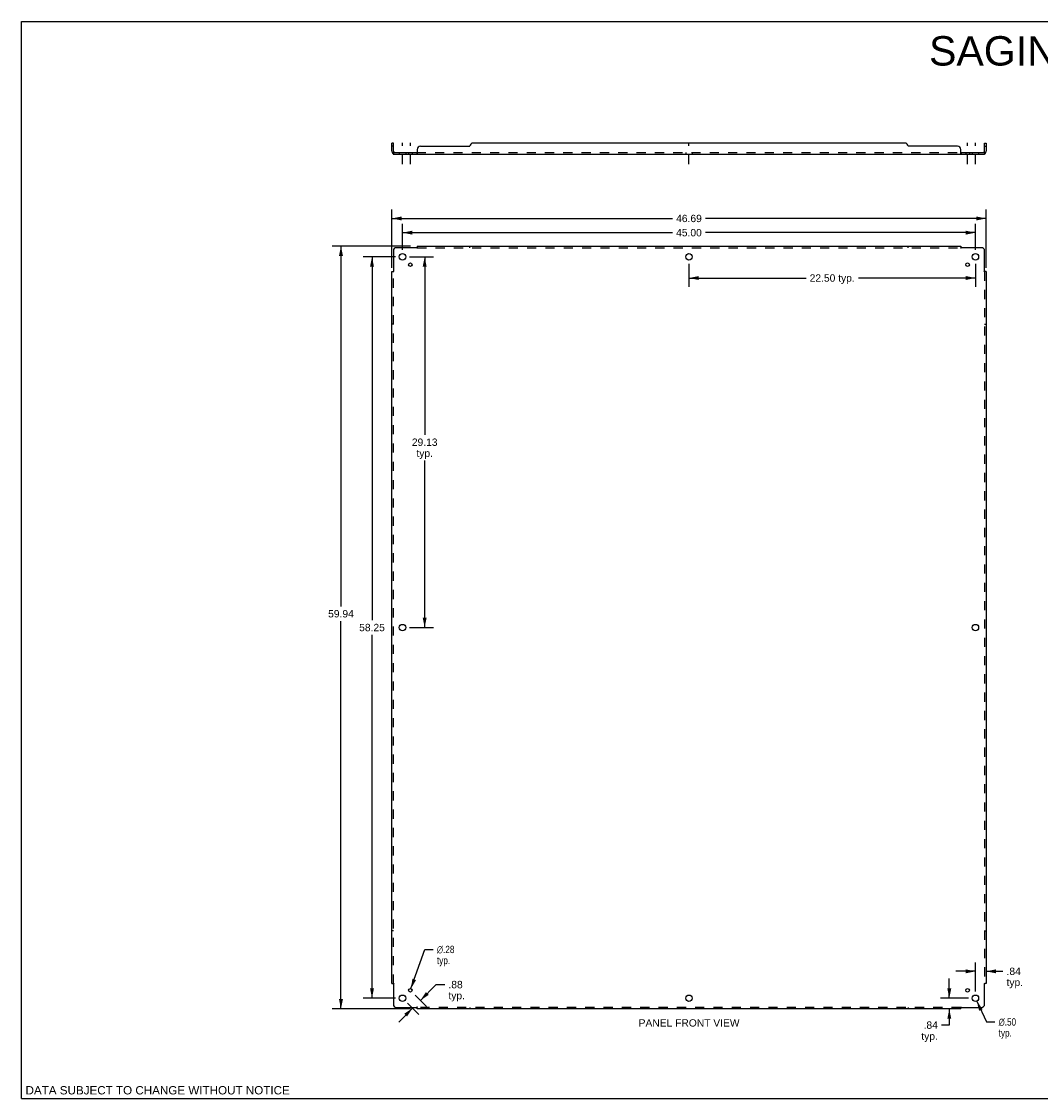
# Model space of a CAD drawing. Header units: inches. Extents: x 0 to 131, y 0 to 85.
# Tile 1 of 2: x 0 to 80, y 0 to 85. Entities that reach past the tile are written whole.
import ezdxf

# ---------------------------------------------------------------- set-up
doc = ezdxf.new("R2010")
doc.units = ezdxf.units.IN
doc.header["$LTSCALE"] = 7.192308
doc.header["$MEASUREMENT"] = 0
doc.linetypes.add('DASHED', pattern=[0.2, 0.1, -0.1])
doc.linetypes.add('HIDDEN', pattern=[0.2, 0.1, -0.1])
doc.layers.get('0').update_dxf_attribs({"linetype": 'CONTINUOUS'})
for name, color, linetype in [('21_WIDE_OR_GREATER', 7, 'CONTINUOUS'), ('DEFAULT_2', 8, 'HIDDEN'), ('DIMENSIONS', 7, 'CONTINUOUS')]:
    doc.layers.add(name, color=color, linetype=linetype)
doc.styles.get("Standard").update_dxf_attribs({"font": 'arial.ttf'})
doc.styles.add('TEXTSTYLE_1', font='gdt', dxfattribs={"width": 0.8})
doc.dimstyles.new('DIMSTYLE_1', dxfattribs={"dimtxt": 0.576923, "dimasz": 0.769231, "dimexe": 0.09, "dimexo": 0.07, "dimgap": 0.0375, "dimtad": 0, "dimtih": 1, "dimtoh": 1, "dimzin": 4, "dimdsep": 46, "dimtxsty": 'Standard', "dimblk": '_FILLED', "dimblk1": '_FILLED', "dimblk2": '_FILLED', "dimcen": 0.09, "dimadec": 3, "dimazin": 1, "dimtfac": 1, "dimtdec": 3, "dimtofl": 0, "dimtmove": 0, "dimatfit": 3, "dimldrblk": '_FILLED', "dimfxl": 0, "dimtolj": 1, "dimtzin": 4, "dimarcsym": 0})
doc.dimstyles.new('DIMSTYLE_2', dxfattribs={"dimtxt": 0.576923, "dimasz": 0.769231, "dimexe": 0.09, "dimexo": 0.07, "dimgap": 0.09, "dimtad": 0, "dimtih": 1, "dimtoh": 1, "dimzin": 4, "dimdsep": 46, "dimtxsty": 'Standard', "dimblk": '_FILLED', "dimblk1": '_FILLED', "dimblk2": '_FILLED', "dimcen": 0.09, "dimadec": 3, "dimazin": 1, "dimtfac": 1, "dimtdec": 3, "dimtofl": 0, "dimtmove": 0, "dimatfit": 1, "dimldrblk": '_FILLED', "dimfxl": 0, "dimtolj": 1, "dimtzin": 4, "dimarcsym": 0})

# ---------------------------------------------------------------- blocks, each defined once
blk = doc.blocks.new('_FILLED')
at = {"color": 0, "linetype": 'ByBlock'}
blk.add_solid([(0, 0), (-1, 0.2), (-1, -0.2)], dxfattribs=at)
blk = doc.blocks.new('*D1')
at = {"layer": 'DIMENSIONS', "color": 2, "linetype": 'Continuous'}
for p, q in [((30.461, 66.127), (32.358, 66.127)), ((31.665, 66.127), (31.665, 52.141)), ((31.665, 37.002), (31.665, 50.122)), ((30.461, 37.002), (32.358, 37.002))]:
    blk.add_line(p, q, dxfattribs=at)
at = {"layer": 'DIMENSIONS', "color": 2, "linetype": 'Continuous', "xscale": 0.7692307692, "yscale": 0.7692307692, "zscale": 0.7692307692}
for p, rotation in [((31.665, 66.127), 90), ((31.665, 37.002), 270)]:
    blk.add_blockref('_FILLED', p, dxfattribs=dict(at, rotation=rotation))
at = {"layer": 'DIMENSIONS', "color": 2, "linetype": 'Continuous', "insert": (31.665, 51.853), "char_height": 0.5769, "width": 2.01601, "attachment_point": 2, "line_spacing_factor": 0.9}
blk.add_mtext('29.13\\Ptyp.', dxfattribs=at)
blk = doc.blocks.new('*D2')
at = {"layer": 'DIMENSIONS', "color": 2, "linetype": 'Continuous'}
for p, q in [((52.423, 65.589), (52.423, 63.772)), ((74.923, 65.589), (74.923, 63.772)), ((52.423, 64.464), (61.616, 64.464)), ((74.923, 64.464), (65.73, 64.464))]:
    blk.add_line(p, q, dxfattribs=at)
at = {"layer": 'DIMENSIONS', "color": 2, "linetype": 'Continuous', "xscale": 0.7692307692, "yscale": 0.7692307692, "zscale": 0.7692307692, "rotation": 180}
blk.add_blockref('_FILLED', (52.423, 64.464), dxfattribs=at)
at = {"layer": 'DIMENSIONS', "color": 2, "linetype": 'Continuous', "xscale": 0.7692307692, "yscale": 0.7692307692, "zscale": 0.7692307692}
blk.add_blockref('_FILLED', (74.923, 64.464), dxfattribs=at)
at = {"layer": 'DIMENSIONS', "color": 2, "linetype": 'Continuous', "insert": (63.673, 64.752), "char_height": 0.5769, "width": 3.5366, "attachment_point": 2, "line_spacing_factor": 0.9}
blk.add_mtext('22.50 typ.', dxfattribs=at)
blk = doc.blocks.new('*D3')
at = {"layer": 'DIMENSIONS', "color": 2, "linetype": 'Continuous'}
for p, q in [((29.923, 66.665), (29.923, 68.721)), ((74.923, 66.665), (74.923, 68.721)), ((29.923, 68.028), (51.126, 68.028)), ((74.923, 68.028), (53.719, 68.028))]:
    blk.add_line(p, q, dxfattribs=at)
at = {"layer": 'DIMENSIONS', "color": 2, "linetype": 'Continuous', "xscale": 0.7692307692, "yscale": 0.7692307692, "zscale": 0.7692307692, "rotation": 180}
blk.add_blockref('_FILLED', (29.923, 68.028), dxfattribs=at)
at = {"layer": 'DIMENSIONS', "color": 2, "linetype": 'Continuous', "xscale": 0.7692307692, "yscale": 0.7692307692, "zscale": 0.7692307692}
blk.add_blockref('_FILLED', (74.923, 68.028), dxfattribs=at)
at = {"layer": 'DIMENSIONS', "color": 2, "linetype": 'Continuous', "insert": (52.423, 68.317), "char_height": 0.5769, "width": 2.01601, "attachment_point": 2, "line_spacing_factor": 0.9}
blk.add_mtext('45.00', dxfattribs=at)
blk = doc.blocks.new('*D4')
at = {"layer": 'DIMENSIONS', "color": 2, "linetype": 'Continuous'}
for p, q in [((29.079, 65.259), (29.079, 69.837)), ((75.767, 65.259), (75.767, 69.837)), ((29.079, 69.144), (51.126, 69.144)), ((75.767, 69.144), (53.719, 69.144))]:
    blk.add_line(p, q, dxfattribs=at)
at = {"layer": 'DIMENSIONS', "color": 2, "linetype": 'Continuous', "xscale": 0.7692307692, "yscale": 0.7692307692, "zscale": 0.7692307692, "rotation": 180}
blk.add_blockref('_FILLED', (29.079, 69.144), dxfattribs=at)
at = {"layer": 'DIMENSIONS', "color": 2, "linetype": 'Continuous', "xscale": 0.7692307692, "yscale": 0.7692307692, "zscale": 0.7692307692}
blk.add_blockref('_FILLED', (75.767, 69.144), dxfattribs=at)
at = {"layer": 'DIMENSIONS', "color": 2, "linetype": 'Continuous', "insert": (52.423, 69.433), "char_height": 0.5769, "width": 2.01601, "attachment_point": 2, "line_spacing_factor": 0.9}
blk.add_mtext('46.69', dxfattribs=at)
blk = doc.blocks.new('*D5')
at = {"layer": 'DIMENSIONS', "color": 2, "linetype": 'Continuous'}
for p, q in [((29.384, 66.127), (26.835, 66.127)), ((27.527, 66.127), (27.527, 37.579)), ((27.527, 7.877), (27.527, 36.425)), ((29.384, 7.877), (26.835, 7.877))]:
    blk.add_line(p, q, dxfattribs=at)
at = {"layer": 'DIMENSIONS', "color": 2, "linetype": 'Continuous', "xscale": 0.7692307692, "yscale": 0.7692307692, "zscale": 0.7692307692}
for p, rotation in [((27.527, 66.127), 90), ((27.527, 7.877), 270)]:
    blk.add_blockref('_FILLED', p, dxfattribs=dict(at, rotation=rotation))
at = {"layer": 'DIMENSIONS', "color": 2, "linetype": 'Continuous', "insert": (27.527, 37.29), "char_height": 0.5769, "width": 2.01601, "attachment_point": 2, "line_spacing_factor": 0.9}
blk.add_mtext('58.25', dxfattribs=at)
blk = doc.blocks.new('*D6')
at = {"layer": '21_WIDE_OR_GREATER', "color": 2, "linetype": 'Continuous'}
for p, q in [((30.541, 66.971), (24.396, 66.971)), ((25.089, 66.971), (25.089, 38.66)), ((25.089, 7.033), (25.089, 37.507)), ((30.541, 7.033), (24.396, 7.033))]:
    blk.add_line(p, q, dxfattribs=at)
at = {"layer": '21_WIDE_OR_GREATER', "color": 2, "linetype": 'Continuous', "xscale": 0.7692307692, "yscale": 0.7692307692, "zscale": 0.7692307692}
for p, rotation in [((25.089, 66.971), 90), ((25.089, 7.033), 270)]:
    blk.add_blockref('_FILLED', p, dxfattribs=dict(at, rotation=rotation))
at = {"layer": '21_WIDE_OR_GREATER', "color": 2, "linetype": 'Continuous', "insert": (25.089, 38.372), "char_height": 0.5769, "width": 2.01601, "attachment_point": 2, "line_spacing_factor": 0.9}
blk.add_mtext('59.94', dxfattribs=at)
blk = doc.blocks.new('*D7')
at = {"layer": 'DIMENSIONS', "color": 2, "linetype": 'Continuous'}
for p, q in [((30.588, 8.628), (31.666, 11.71)), ((31.666, 11.71), (32.339, 11.71))]:
    blk.add_line(p, q, dxfattribs=at)
at = {"layer": 'DIMENSIONS', "color": 2, "linetype": 'Continuous', "xscale": 0.7692307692, "yscale": 0.7692307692, "zscale": 0.7692307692, "rotation": 250.7183775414}
blk.add_blockref('_FILLED', (30.588, 8.628), dxfattribs=at)
at = {"layer": 'DIMENSIONS', "color": 2, "linetype": 'Continuous', "insert": (32.628, 11.998), "char_height": 0.57692, "width": 1.88876, "attachment_point": 1, "line_spacing_factor": 0.9, "style": 'TEXTSTYLE_1'}
blk.add_mtext('{\\fgdt;n}\\fArial;.28\\Ptyp.', dxfattribs=at)
blk = doc.blocks.new('*D8')
at = {"layer": 'DIMENSIONS', "color": 2, "linetype": 'Continuous'}
for p, q in [((31.328, 7.709), (32.568, 8.949)), ((32.568, 8.949), (33.241, 8.949)), ((30.922, 8.115), (31.818, 7.22)), ((30.709, 7.091), (29.621, 6.003)), ((30.304, 7.496), (31.199, 6.601))]:
    blk.add_line(p, q, dxfattribs=at)
at = {"layer": 'DIMENSIONS', "color": 2, "linetype": 'Continuous', "xscale": 0.7692307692, "yscale": 0.7692307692, "zscale": 0.7692307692}
for p, rotation in [((31.328, 7.709), 225), ((30.709, 7.091), 45)]:
    blk.add_blockref('_FILLED', p, dxfattribs=dict(at, rotation=rotation))
at = {"layer": 'DIMENSIONS', "color": 2, "linetype": 'Continuous', "insert": (33.529, 9.238), "char_height": 0.5769, "width": 1.29754, "attachment_point": 1, "line_spacing_factor": 0.9}
blk.add_mtext('.88\\Ptyp.', dxfattribs=at)
blk = doc.blocks.new('*D9')
at = {"layer": 'DIMENSIONS', "color": 2, "linetype": 'Continuous'}
for p, q in [((75.028, 7.65), (75.783, 6.014)), ((75.783, 6.014), (76.456, 6.014))]:
    blk.add_line(p, q, dxfattribs=at)
at = {"layer": 'DIMENSIONS', "color": 2, "linetype": 'Continuous', "xscale": 0.7692307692, "yscale": 0.7692307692, "zscale": 0.7692307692, "rotation": 114.7864448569}
blk.add_blockref('_FILLED', (75.028, 7.65), dxfattribs=at)
at = {"layer": 'DIMENSIONS', "color": 2, "linetype": 'Continuous', "insert": (76.745, 6.302), "char_height": 0.57692, "width": 1.88876, "attachment_point": 1, "line_spacing_factor": 0.9, "style": 'TEXTSTYLE_1'}
blk.add_mtext('{\\fgdt;n}\\fArial;.50\\Ptyp.', dxfattribs=at)
blk = doc.blocks.new('*D10')
at = {"layer": '21_WIDE_OR_GREATER', "color": 2, "linetype": 'Continuous'}
for p, q in [((72.87, 7.877), (72.87, 9.415)), ((74.384, 7.877), (72.178, 7.877)), ((72.87, 7.033), (72.87, 5.761)), ((72.87, 5.761), (72.26, 5.761))]:
    blk.add_line(p, q, dxfattribs=at)
at = {"layer": '21_WIDE_OR_GREATER', "color": 2, "linetype": 'Continuous', "xscale": 0.7692307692, "yscale": 0.7692307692, "zscale": 0.7692307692}
for p, rotation in [((72.87, 7.877), 270), ((72.87, 7.033), 90)]:
    blk.add_blockref('_FILLED', p, dxfattribs=dict(at, rotation=rotation))
at = {"layer": '21_WIDE_OR_GREATER', "color": 2, "linetype": 'Continuous', "insert": (71.971, 6.05), "char_height": 0.5769, "width": 1.29754, "attachment_point": 3, "line_spacing_factor": 0.9}
blk.add_mtext('.84\\Ptyp.', dxfattribs=at)
blk = doc.blocks.new('*D11')
at = {"layer": 'DIMENSIONS', "color": 2, "linetype": 'Continuous'}
for p, q in [((74.923, 8.415), (74.923, 10.681)), ((74.923, 9.989), (73.384, 9.989)), ((75.767, 9.989), (77.077, 9.989))]:
    blk.add_line(p, q, dxfattribs=at)
at = {"layer": 'DIMENSIONS', "color": 2, "linetype": 'Continuous', "xscale": 0.7692307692, "yscale": 0.7692307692, "zscale": 0.7692307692}
blk.add_blockref('_FILLED', (74.923, 9.989), dxfattribs=at)
at = {"layer": 'DIMENSIONS', "color": 2, "linetype": 'Continuous', "xscale": 0.7692307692, "yscale": 0.7692307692, "zscale": 0.7692307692, "rotation": 180}
blk.add_blockref('_FILLED', (75.767, 9.989), dxfattribs=at)
at = {"layer": 'DIMENSIONS', "color": 2, "linetype": 'Continuous', "insert": (77.366, 10.278), "char_height": 0.5769, "width": 1.29754, "attachment_point": 1, "line_spacing_factor": 0.9}
blk.add_mtext('.84\\Ptyp.', dxfattribs=at)

msp = doc.modelspace()

# ---------------------------------------------------------------- linework, layer by layer
at = {"color": 7, "linetype": 'Continuous'}
for p, q in [((0, 0), (0, 84.615)), ((0, 84.615), (130.769, 84.615)), ((29.204, 75.066), (29.079, 75.066)), ((29.204, 74.816), (29.079, 74.816)), ((29.204, 74.428), (29.204, 75.066)), ((75.642, 75.066), (75.767, 75.066)), ((75.642, 74.428), (75.642, 75.066)), ((75.642, 74.816), (75.767, 74.816)), ((29.166, 74.245), (29.204, 74.292)), ((29.204, 74.316), (29.204, 74.191)), ((29.204, 74.316), (31.044, 74.316)), ((31.044, 74.316), (31.044, 74.191)), ((73.802, 74.316), (75.642, 74.316)), ((73.802, 74.316), (73.802, 74.191)), ((75.642, 74.316), (75.642, 74.191)), ((75.68, 74.245), (75.642, 74.292)), ((0, 0), (130.769, 0))]:
    msp.add_line(p, q, dxfattribs=at)
at = {"color": 3, "linetype": 'Continuous'}
for p, q in [((29.079, 74.428), (29.079, 75.066)), ((31.079, 74.566), (31.079, 74.245)), ((31.329, 74.816), (35.204, 74.816)), ((69.392, 75.066), (35.454, 75.066)), ((73.517, 74.816), (69.642, 74.816)), ((73.767, 74.245), (73.767, 74.566)), ((75.767, 75.066), (75.767, 74.428)), ((29.204, 74.191), (75.642, 74.191)), ((31.062, 66.864), (31.056, 66.858)), ((31.079, 66.971), (31.079, 66.884)), ((31.079, 66.971), (73.767, 66.971)), ((73.767, 66.971), (73.767, 66.884)), ((29.204, 66.596), (29.204, 65.006)), ((31.044, 66.846), (29.454, 66.846)), ((75.392, 66.846), (73.802, 66.846)), ((75.642, 65.006), (75.642, 66.596)), ((29.079, 9.033), (29.079, 64.971)), ((29.079, 64.971), (29.166, 64.971)), ((75.66, 64.988), (75.654, 64.994)), ((75.767, 64.971), (75.68, 64.971)), ((75.767, 64.971), (75.767, 9.033)), ((29.079, 9.033), (29.166, 9.033)), ((29.185, 9.016), (29.192, 9.01)), ((29.204, 8.998), (29.204, 7.408)), ((75.642, 7.408), (75.642, 8.998)), ((75.767, 9.033), (75.68, 9.033)), ((29.454, 7.158), (31.044, 7.158)), ((31.079, 7.033), (31.079, 7.12)), ((73.767, 7.033), (31.079, 7.033)), ((73.767, 7.033), (73.767, 7.12)), ((73.784, 7.14), (73.79, 7.146)), ((73.802, 7.158), (75.392, 7.158))]:
    msp.add_line(p, q, dxfattribs=at)
at = {"color": 2, "linetype": 'DASHED'}
for p, q in [((29.923, 73.421), (29.923, 75.085)), ((30.542, 73.421), (30.542, 75.085)), ((52.423, 73.421), (52.423, 75.085)), ((74.304, 73.421), (74.304, 75.085)), ((74.923, 73.421), (74.923, 75.085))]:
    msp.add_line(p, q, dxfattribs=at)
at = {"color": 3, "linetype": 'Continuous'}
for points in [[(29.166, 74.245), (29.168, 74.243), (29.17, 74.24), (29.172, 74.238), (29.174, 74.234), (29.176, 74.231), (29.178, 74.228), (29.179, 74.224), (29.181, 74.22), (29.184, 74.213)], [(29.184, 74.213), (29.185, 74.21), (29.187, 74.207), (29.189, 74.204), (29.19, 74.201), (29.192, 74.198), (29.194, 74.196), (29.196, 74.194), (29.198, 74.193), (29.199, 74.192), (29.201, 74.191), (29.203, 74.191), (29.204, 74.191)], [(31.068, 74.224), (31.065, 74.217), (31.064, 74.213), (31.062, 74.21), (31.061, 74.207), (31.059, 74.204), (31.057, 74.201), (31.056, 74.198), (31.054, 74.196), (31.052, 74.194), (31.05, 74.193), (31.048, 74.192), (31.047, 74.191), (31.045, 74.191), (31.044, 74.191)], [(31.079, 74.245), (31.078, 74.243), (31.076, 74.24), (31.074, 74.238), (31.073, 74.234), (31.071, 74.231), (31.07, 74.228), (31.068, 74.224)], [(73.767, 74.245), (73.768, 74.243), (73.77, 74.24), (73.771, 74.238), (73.773, 74.234), (73.775, 74.231), (73.776, 74.228), (73.778, 74.224), (73.781, 74.217)], [(73.781, 74.217), (73.782, 74.213), (73.784, 74.21), (73.785, 74.207), (73.787, 74.204), (73.788, 74.201), (73.79, 74.198), (73.792, 74.196), (73.794, 74.194), (73.796, 74.193), (73.797, 74.192), (73.799, 74.191), (73.801, 74.191), (73.802, 74.191)], [(75.665, 74.22), (75.662, 74.213), (75.66, 74.21), (75.659, 74.207), (75.657, 74.204), (75.656, 74.201), (75.654, 74.198), (75.652, 74.196), (75.65, 74.194), (75.648, 74.193), (75.647, 74.192), (75.645, 74.191), (75.643, 74.191), (75.642, 74.191)], [(75.68, 74.245), (75.678, 74.243), (75.676, 74.24), (75.674, 74.238), (75.672, 74.234), (75.67, 74.231), (75.668, 74.228), (75.667, 74.224), (75.665, 74.22)], [(31.056, 66.858), (31.054, 66.856), (31.052, 66.854), (31.05, 66.852), (31.048, 66.851), (31.047, 66.849), (31.045, 66.847), (31.044, 66.846)], [(31.079, 66.884), (31.078, 66.882), (31.076, 66.88), (31.074, 66.878), (31.073, 66.876), (31.071, 66.874), (31.07, 66.872), (31.068, 66.871), (31.067, 66.869), (31.065, 66.867), (31.064, 66.866), (31.062, 66.864)], [(73.767, 66.884), (73.768, 66.882), (73.77, 66.88), (73.771, 66.878), (73.773, 66.876), (73.775, 66.874), (73.776, 66.872), (73.778, 66.871), (73.779, 66.869), (73.781, 66.867), (73.782, 66.866), (73.784, 66.864)], [(73.784, 66.864), (73.79, 66.858), (73.792, 66.856), (73.794, 66.854), (73.796, 66.852), (73.797, 66.851), (73.799, 66.849), (73.801, 66.847), (73.802, 66.846)], [(29.166, 64.971), (29.168, 64.972), (29.17, 64.974), (29.172, 64.975), (29.174, 64.977), (29.176, 64.979), (29.178, 64.98), (29.179, 64.982), (29.181, 64.983), (29.182, 64.985), (29.184, 64.986), (29.185, 64.988)], [(29.185, 64.988), (29.192, 64.994), (29.194, 64.996), (29.196, 64.998), (29.198, 65), (29.199, 65.002), (29.201, 65.003), (29.203, 65.005), (29.204, 65.006)], [(75.654, 64.994), (75.652, 64.996), (75.65, 64.998), (75.648, 65), (75.647, 65.002), (75.645, 65.003), (75.643, 65.005), (75.642, 65.006)], [(75.68, 64.971), (75.678, 64.972), (75.676, 64.974), (75.674, 64.975), (75.672, 64.977), (75.67, 64.979), (75.668, 64.98), (75.667, 64.982), (75.665, 64.983), (75.663, 64.985), (75.662, 64.986), (75.66, 64.988)], [(29.166, 9.033), (29.168, 9.032), (29.17, 9.03), (29.172, 9.028), (29.174, 9.027), (29.176, 9.025), (29.178, 9.024), (29.179, 9.022), (29.181, 9.021), (29.182, 9.019), (29.184, 9.018), (29.185, 9.016)], [(29.192, 9.01), (29.194, 9.008), (29.196, 9.006), (29.198, 9.004), (29.199, 9.002), (29.201, 9.001), (29.203, 8.999), (29.204, 8.998)], [(75.66, 9.016), (75.654, 9.01), (75.652, 9.008), (75.65, 9.006), (75.648, 9.004), (75.647, 9.002), (75.645, 9.001), (75.643, 8.999), (75.642, 8.998)], [(75.68, 9.033), (75.678, 9.032), (75.676, 9.03), (75.674, 9.028), (75.672, 9.027), (75.67, 9.025), (75.668, 9.024), (75.667, 9.022), (75.665, 9.021), (75.663, 9.019), (75.662, 9.018), (75.66, 9.016)], [(31.062, 7.14), (31.056, 7.146), (31.054, 7.148), (31.052, 7.15), (31.05, 7.152), (31.048, 7.153), (31.047, 7.155), (31.045, 7.157), (31.044, 7.158)], [(31.079, 7.12), (31.078, 7.122), (31.076, 7.124), (31.074, 7.126), (31.073, 7.128), (31.071, 7.13), (31.07, 7.132), (31.068, 7.133), (31.067, 7.135), (31.065, 7.136), (31.064, 7.138), (31.062, 7.14)], [(73.767, 7.12), (73.768, 7.122), (73.77, 7.124), (73.771, 7.126), (73.773, 7.128), (73.775, 7.13), (73.776, 7.132), (73.778, 7.133), (73.779, 7.135), (73.781, 7.136), (73.782, 7.138), (73.784, 7.14)], [(73.79, 7.146), (73.792, 7.148), (73.794, 7.15), (73.796, 7.152), (73.797, 7.153), (73.799, 7.155), (73.801, 7.157), (73.802, 7.158)]]:
    msp.add_lwpolyline(points, dxfattribs=at)
at = {"color": 7, "linetype": 'Continuous'}
for points in [[(29.219, 74.322), (29.217, 74.321), (29.214, 74.319), (29.212, 74.318), (29.21, 74.317)], [(29.228, 74.33), (29.226, 74.328), (29.223, 74.326), (29.221, 74.324), (29.219, 74.322)], [(29.245, 74.341), (29.244, 74.342), (29.244, 74.342), (29.243, 74.342), (29.242, 74.341), (29.241, 74.341), (29.24, 74.34), (29.238, 74.339), (29.237, 74.338), (29.235, 74.337), (29.233, 74.335), (29.232, 74.334), (29.228, 74.33)], [(31.057, 74.326), (31.055, 74.324), (31.054, 74.322), (31.053, 74.321), (31.051, 74.319), (31.05, 74.318), (31.048, 74.317), (31.047, 74.316), (31.045, 74.316), (31.044, 74.316)], [(31.079, 74.341), (31.077, 74.342), (31.076, 74.342), (31.074, 74.342), (31.072, 74.341), (31.071, 74.341), (31.069, 74.34), (31.068, 74.339), (31.066, 74.338), (31.065, 74.337), (31.063, 74.335), (31.062, 74.334), (31.061, 74.332), (31.059, 74.33), (31.057, 74.326)], [(73.767, 74.341), (73.768, 74.342), (73.77, 74.342), (73.772, 74.342), (73.773, 74.341), (73.775, 74.341), (73.776, 74.34), (73.778, 74.339), (73.78, 74.338), (73.781, 74.337), (73.782, 74.335), (73.784, 74.334), (73.785, 74.332), (73.786, 74.33)], [(73.786, 74.33), (73.789, 74.326), (73.79, 74.324), (73.792, 74.322), (73.793, 74.321), (73.795, 74.319), (73.796, 74.318), (73.798, 74.317), (73.799, 74.316), (73.801, 74.316), (73.802, 74.316)], [(75.601, 74.341), (75.601, 74.342), (75.602, 74.342), (75.603, 74.342), (75.604, 74.341), (75.605, 74.341), (75.606, 74.34), (75.608, 74.339), (75.609, 74.338), (75.611, 74.337), (75.612, 74.335), (75.614, 74.334)], [(75.614, 74.334), (75.618, 74.33), (75.62, 74.328), (75.622, 74.326), (75.625, 74.324), (75.627, 74.322)], [(75.627, 74.322), (75.629, 74.321), (75.632, 74.319), (75.634, 74.318), (75.636, 74.317)]]:
    msp.add_lwpolyline(points, dxfattribs=at)
at = {"color": 3, "linetype": 'Continuous'}
for centre, radius in [((29.923, 66.127), 0.25), ((52.423, 66.127), 0.25), ((74.923, 66.127), 0.25), ((30.542, 65.508), 0.141), ((74.304, 65.508), 0.141), ((29.923, 37.002), 0.25), ((74.923, 37.002), 0.25), ((30.542, 8.496), 0.141), ((74.304, 8.496), 0.141), ((29.923, 7.877), 0.25), ((52.423, 7.877), 0.25), ((74.923, 7.877), 0.25)]:
    msp.add_circle(centre, radius, dxfattribs=at)
for centre, radius, start, end in [((31.329, 74.566), 0.25, 90, 180), ((35.454, 74.816), 0.25, 90, 180), ((69.392, 74.816), 0.25, 0, 90), ((73.517, 74.566), 0.25, 0, 90), ((29.316, 74.428), 0.237, 180, 230.56585), ((75.53, 74.428), 0.237, 309.43415, 360), ((29.454, 66.596), 0.25, 90, 180), ((75.392, 66.596), 0.25, 0, 90), ((29.454, 7.408), 0.25, 180, 270), ((75.392, 7.408), 0.25, 270, 360)]:
    msp.add_arc(centre, radius, start, end, dxfattribs=at)
at = {"color": 7, "linetype": 'Continuous'}
for centre, start, end in [((29.316, 74.428), 180, 270), ((75.53, 74.428), 270, 360)]:
    msp.add_arc(centre, 0.112, start, end, dxfattribs=at)
at = {"layer": 'DEFAULT_2', "color": 8, "linetype": 'HIDDEN'}
for p, q in [((29.204, 74.292), (29.245, 74.341)), ((29.673, 74.316), (29.673, 74.191)), ((30.173, 74.316), (30.173, 74.191)), ((30.401, 74.316), (30.401, 74.191)), ((30.682, 74.316), (30.682, 74.191)), ((31.044, 74.316), (73.802, 74.316)), ((31.065, 74.337), (31.063, 74.335)), ((31.069, 74.34), (31.068, 74.339)), ((52.173, 74.316), (52.173, 74.191)), ((52.673, 74.316), (52.673, 74.191)), ((73.792, 74.196), (73.794, 74.194)), ((74.164, 74.316), (74.164, 74.191)), ((74.445, 74.316), (74.445, 74.191)), ((74.673, 74.316), (74.673, 74.191)), ((75.173, 74.316), (75.173, 74.191)), ((75.642, 74.292), (75.601, 74.341)), ((75.619, 74.32), (75.619, 74.32)), ((31.079, 66.884), (31.079, 66.805)), ((35.204, 66.846), (35.204, 66.971)), ((69.642, 66.846), (69.642, 66.971)), ((73.767, 66.884), (73.767, 66.805)), ((31.079, 66.846), (73.767, 66.846)), ((29.166, 64.971), (29.245, 64.971)), ((29.204, 9.033), (29.204, 64.971)), ((75.601, 64.971), (75.68, 64.971)), ((75.642, 64.971), (75.642, 9.033)), ((29.204, 60.846), (29.079, 60.846)), ((75.642, 60.846), (75.767, 60.846)), ((29.204, 13.158), (29.079, 13.158)), ((75.642, 13.158), (75.767, 13.158)), ((29.166, 9.033), (29.245, 9.033)), ((75.601, 9.033), (75.68, 9.033)), ((31.079, 7.12), (31.079, 7.199)), ((73.767, 7.158), (31.079, 7.158)), ((35.204, 7.158), (35.204, 7.033)), ((69.642, 7.158), (69.642, 7.033)), ((73.767, 7.12), (73.767, 7.199))]:
    msp.add_line(p, q, dxfattribs=at)
for points in [[(29.204, 74.256), (29.204, 74.256), (29.204, 74.256), (29.204, 74.257), (29.204, 74.257), (29.204, 74.258), (29.204, 74.258), (29.204, 74.259), (29.205, 74.259), (29.205, 74.26), (29.205, 74.261), (29.205, 74.261), (29.205, 74.262), (29.205, 74.263), (29.205, 74.263), (29.205, 74.264), (29.206, 74.265), (29.206, 74.265), (29.206, 74.266), (29.206, 74.267), (29.206, 74.268), (29.206, 74.268), (29.207, 74.269), (29.207, 74.27), (29.207, 74.271), (29.207, 74.271), (29.207, 74.272), (29.208, 74.273), (29.208, 74.274), (29.208, 74.274), (29.208, 74.275), (29.208, 74.276), (29.209, 74.277), (29.209, 74.278), (29.209, 74.279), (29.209, 74.279), (29.21, 74.28), (29.21, 74.281), (29.21, 74.282), (29.211, 74.283), (29.211, 74.284), (29.211, 74.285), (29.211, 74.286), (29.212, 74.287), (29.212, 74.288), (29.212, 74.288), (29.213, 74.289), (29.213, 74.29), (29.214, 74.291), (29.214, 74.292), (29.214, 74.293), (29.215, 74.294), (29.215, 74.295), (29.216, 74.296), (29.216, 74.297), (29.216, 74.298), (29.217, 74.299), (29.217, 74.3), (29.218, 74.301), (29.218, 74.302), (29.218, 74.303), (29.219, 74.304), (29.219, 74.305), (29.219, 74.305), (29.22, 74.306), (29.22, 74.307), (29.221, 74.308), (29.221, 74.309), (29.221, 74.309), (29.222, 74.31), (29.222, 74.311), (29.223, 74.312), (29.223, 74.312), (29.223, 74.313), (29.224, 74.314), (29.224, 74.314), (29.224, 74.315), (29.225, 74.316), (29.225, 74.316), (29.225, 74.317), (29.226, 74.317), (29.226, 74.318), (29.226, 74.319), (29.227, 74.319), (29.227, 74.319), (29.227, 74.319)], [(29.21, 74.317), (29.208, 74.316), (29.206, 74.316), (29.204, 74.316)], [(29.204, 74.259), (29.204, 74.258), (29.204, 74.258), (29.204, 74.257), (29.204, 74.257), (29.204, 74.257), (29.204, 74.256), (29.204, 74.256), (29.204, 74.256), (29.204, 74.256)], [(29.227, 74.319), (29.227, 74.32), (29.227, 74.32), (29.227, 74.32), (29.227, 74.32), (29.227, 74.32), (29.227, 74.319), (29.227, 74.319), (29.226, 74.319), (29.226, 74.318), (29.226, 74.318), (29.225, 74.317), (29.225, 74.317), (29.225, 74.317), (29.224, 74.316)], [(31.048, 74.317), (31.047, 74.316), (31.045, 74.316)], [(31.054, 74.196), (31.052, 74.194), (31.05, 74.193), (31.048, 74.192), (31.047, 74.191), (31.045, 74.191)], [(31.074, 74.342), (31.072, 74.341), (31.071, 74.341)], [(73.773, 74.341), (73.775, 74.341), (73.776, 74.34), (73.778, 74.339), (73.78, 74.338)], [(73.796, 74.318), (73.798, 74.317), (73.799, 74.316)], [(73.797, 74.192), (73.799, 74.191), (73.801, 74.191)], [(75.622, 74.316), (75.621, 74.316), (75.621, 74.317), (75.621, 74.317), (75.62, 74.318), (75.62, 74.318), (75.62, 74.318), (75.619, 74.319), (75.619, 74.319), (75.619, 74.319), (75.619, 74.32), (75.619, 74.32)], [(75.619, 74.32), (75.619, 74.32), (75.619, 74.32), (75.619, 74.319), (75.619, 74.319), (75.619, 74.318), (75.62, 74.318), (75.62, 74.317), (75.62, 74.317), (75.621, 74.316), (75.621, 74.316), (75.621, 74.315), (75.622, 74.315), (75.622, 74.314), (75.622, 74.313), (75.623, 74.313), (75.623, 74.312), (75.623, 74.311), (75.624, 74.311), (75.624, 74.31), (75.624, 74.309), (75.625, 74.309), (75.625, 74.308), (75.626, 74.307), (75.626, 74.306), (75.626, 74.306), (75.627, 74.305), (75.627, 74.304), (75.627, 74.303), (75.628, 74.303), (75.628, 74.302), (75.628, 74.301), (75.629, 74.3), (75.629, 74.299), (75.63, 74.298), (75.63, 74.297), (75.63, 74.297), (75.631, 74.296), (75.631, 74.295), (75.631, 74.294), (75.632, 74.293), (75.632, 74.292), (75.632, 74.291), (75.633, 74.29), (75.633, 74.289), (75.634, 74.288), (75.634, 74.287), (75.634, 74.286), (75.635, 74.285), (75.635, 74.284), (75.635, 74.282), (75.636, 74.281), (75.636, 74.28), (75.637, 74.279), (75.637, 74.278), (75.637, 74.277), (75.637, 74.276), (75.638, 74.275), (75.638, 74.274), (75.638, 74.273), (75.639, 74.272), (75.639, 74.271), (75.639, 74.27), (75.639, 74.269), (75.64, 74.268), (75.64, 74.267), (75.64, 74.266), (75.64, 74.265), (75.64, 74.264), (75.641, 74.263), (75.641, 74.262), (75.641, 74.261), (75.641, 74.26), (75.641, 74.259), (75.641, 74.259), (75.642, 74.258), (75.642, 74.257), (75.642, 74.257), (75.642, 74.256), (75.642, 74.256), (75.642, 74.256)], [(75.636, 74.317), (75.638, 74.316), (75.64, 74.316), (75.642, 74.316)], [(75.642, 74.256), (75.642, 74.256), (75.642, 74.256), (75.642, 74.256), (75.642, 74.256), (75.642, 74.257), (75.642, 74.257), (75.642, 74.258), (75.642, 74.258), (75.642, 74.259), (75.642, 74.259)], [(31.057, 66.826), (31.054, 66.831), (31.053, 66.833), (31.051, 66.836), (31.05, 66.838), (31.048, 66.84), (31.047, 66.842), (31.045, 66.844), (31.044, 66.846)], [(31.079, 66.805), (31.077, 66.806), (31.076, 66.806), (31.074, 66.807), (31.072, 66.808), (31.071, 66.809), (31.069, 66.81), (31.068, 66.812), (31.066, 66.813), (31.065, 66.815), (31.063, 66.816), (31.062, 66.818), (31.061, 66.82), (31.059, 66.822), (31.058, 66.824), (31.057, 66.826)], [(73.767, 66.805), (73.768, 66.806), (73.77, 66.806), (73.772, 66.807), (73.773, 66.808), (73.775, 66.809), (73.776, 66.81), (73.778, 66.812), (73.78, 66.813), (73.781, 66.815), (73.782, 66.816), (73.784, 66.818), (73.785, 66.82), (73.786, 66.822), (73.788, 66.824), (73.789, 66.826), (73.792, 66.831)], [(73.792, 66.831), (73.793, 66.833), (73.795, 66.836), (73.796, 66.838), (73.798, 66.84), (73.799, 66.842), (73.801, 66.844), (73.802, 66.846)], [(29.219, 64.996), (29.217, 64.997), (29.214, 64.999), (29.212, 65), (29.21, 65.002), (29.208, 65.003), (29.206, 65.005), (29.204, 65.006)], [(29.245, 64.971), (29.244, 64.973), (29.244, 64.974), (29.243, 64.976), (29.242, 64.977), (29.241, 64.979), (29.24, 64.981), (29.238, 64.982), (29.237, 64.984), (29.235, 64.985), (29.233, 64.986), (29.232, 64.988), (29.23, 64.989), (29.228, 64.99), (29.226, 64.992), (29.223, 64.993), (29.219, 64.996)], [(75.601, 64.971), (75.601, 64.973), (75.602, 64.974), (75.603, 64.976), (75.604, 64.977), (75.605, 64.979), (75.606, 64.981), (75.608, 64.982), (75.609, 64.984), (75.611, 64.985), (75.612, 64.986), (75.614, 64.988), (75.616, 64.989), (75.618, 64.99), (75.62, 64.992), (75.622, 64.993)], [(75.622, 64.993), (75.627, 64.996), (75.629, 64.997), (75.632, 64.999), (75.634, 65), (75.636, 65.002), (75.638, 65.003), (75.64, 65.005), (75.642, 65.006)], [(29.223, 9.011), (29.219, 9.008), (29.217, 9.007), (29.214, 9.005), (29.212, 9.004), (29.21, 9.002), (29.208, 9.001), (29.206, 8.999), (29.204, 8.998)], [(29.245, 9.033), (29.244, 9.031), (29.244, 9.03), (29.243, 9.028), (29.242, 9.026), (29.241, 9.025), (29.24, 9.023), (29.238, 9.022), (29.237, 9.02), (29.235, 9.019), (29.233, 9.017), (29.232, 9.016), (29.23, 9.015), (29.228, 9.013), (29.226, 9.012), (29.223, 9.011)], [(75.601, 9.033), (75.601, 9.031), (75.602, 9.03), (75.603, 9.028), (75.604, 9.026), (75.605, 9.025), (75.606, 9.023), (75.608, 9.022), (75.609, 9.02), (75.611, 9.019), (75.612, 9.017), (75.614, 9.016), (75.616, 9.015), (75.618, 9.013), (75.62, 9.012), (75.622, 9.011), (75.627, 9.008)], [(75.627, 9.008), (75.629, 9.007), (75.632, 9.005), (75.634, 9.004), (75.636, 9.002), (75.638, 9.001), (75.64, 8.999), (75.642, 8.998)], [(31.054, 7.173), (31.053, 7.171), (31.051, 7.168), (31.05, 7.166), (31.048, 7.164), (31.047, 7.162), (31.045, 7.16), (31.044, 7.158)], [(31.079, 7.199), (31.077, 7.198), (31.076, 7.198), (31.074, 7.197), (31.072, 7.196), (31.071, 7.195), (31.069, 7.194), (31.068, 7.192), (31.066, 7.191), (31.065, 7.189), (31.063, 7.187), (31.062, 7.186), (31.061, 7.184), (31.059, 7.182), (31.058, 7.18), (31.057, 7.178), (31.054, 7.173)], [(73.767, 7.199), (73.768, 7.198), (73.77, 7.198), (73.772, 7.197), (73.773, 7.196), (73.775, 7.195), (73.776, 7.194), (73.778, 7.192), (73.78, 7.191), (73.781, 7.189), (73.782, 7.187), (73.784, 7.186), (73.785, 7.184), (73.786, 7.182), (73.788, 7.18), (73.789, 7.178)], [(73.789, 7.178), (73.792, 7.173), (73.793, 7.171), (73.795, 7.168), (73.796, 7.166), (73.798, 7.164), (73.799, 7.162), (73.801, 7.16), (73.802, 7.158)]]:
    msp.add_lwpolyline(points, dxfattribs=at)
for centre, start, end in [((29.316, 74.428), 230.56585, 270), ((75.53, 74.428), 270, 309.43415)]:
    msp.add_arc(centre, 0.237, start, end, dxfattribs=at)

# ---------------------------------------------------------------- texts
at = {"layer": 'DIMENSIONS', "color": 2, "linetype": 'Continuous', "attachment_point": 2, "line_spacing_factor": 0.9}
for s, insert, char_height, width in [('SAGINAW CONTROL & ENGINEERING\\PSCE-N68P54', (100.474, 83.466), 2.30769, 58.28424), ('PANEL FRONT VIEW', (52.433, 6.224), 0.57692, 7.90964), ('DATA SUBJECT TO CHANGE WITHOUT NOTICE', (10.69, 0.971), 0.65385, 20.71404)]:
    msp.add_mtext(s, dxfattribs=dict(at, insert=insert, char_height=char_height, width=width))

# ---------------------------------------------------------------- dimensions: what is measured, and where the dimension line sits
at = {"layer": '21_WIDE_OR_GREATER', "color": 2, "linetype": 'Continuous'}
dim = msp.add_linear_dim(base=(25.089, 66.971), p1=(30.611, 7.033), p2=(30.611, 66.971), angle=90, dimstyle='DIMSTYLE_1', dxfattribs=at)
dim.commit()
dim.dimension.update_dxf_attribs({"geometry": '*D6', "text_midpoint": (25.086, 38.08), "dimtype": 160})
dim = msp.add_linear_dim(base=(72.87, 7.877), p1=(73.517, 7.033), p2=(74.454, 7.877), angle=90, text='<>\\Ptyp.', dimstyle='DIMSTYLE_1', dxfattribs=at)
dim.commit()
dim.dimension.update_dxf_attribs({"geometry": '*D10', "text_midpoint": (71.323, 5.329), "dimtype": 160})
at = {"layer": 'DIMENSIONS', "color": 2, "linetype": 'Continuous'}
dim = msp.add_linear_dim(base=(75.767, 69.144), p1=(29.079, 65.189), p2=(75.767, 65.189), dimstyle='DIMSTYLE_1', dxfattribs=at)
dim.commit()
dim.dimension.update_dxf_attribs({"geometry": '*D4', "text_midpoint": (52.408, 69.141), "dimtype": 160})
for base, p1, p2, angle, picture, middle in [((29.923, 68.028), (74.923, 66.595), (29.923, 66.595), 180, '*D3', (52.408, 68.025)), ((27.527, 7.877), (29.454, 66.127), (29.454, 7.877), 270, '*D5', (27.527, 36.999))]:
    dim = msp.add_linear_dim(base=base, p1=p1, p2=p2, angle=angle, dimstyle='DIMSTYLE_1', dxfattribs=at)
    dim.commit()
    dim.dimension.update_dxf_attribs({"geometry": picture, "text_midpoint": middle, "dimtype": 160})
for base, p1, p2, angle, text, picture, middle in [((31.665452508, 37.001978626), (30.39138418, 66.126978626), (30.39138418, 37.001978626), 270, '<>\\Ptyp.', '*D1', (31.665452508, 51.131786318)), ((52.423, 64.464), (74.923, 65.659), (52.423, 65.659), 180, '<> typ.', '*D2', (63.673, 64.464)), ((74.923, 9.989), (75.767, 9.283), (74.923, 8.345), 180, '<>\\Ptyp.', '*D11', (78.014, 9.556)), ((30.709, 7.091), (31.867, 7.17), (31.248, 6.552), 225, '<>\\Ptyp.', '*D8', (34.178, 8.516))]:
    dim = msp.add_linear_dim(base=base, p1=p1, p2=p2, angle=angle, text=text, dimstyle='DIMSTYLE_1', dxfattribs=at)
    dim.commit()
    dim.dimension.update_dxf_attribs({"geometry": picture, "text_midpoint": middle, "dimtype": 160})
for p1, p2, picture, middle in [((30.588, 8.628), (30.495, 8.363), '*D7', (33.572, 11.277)), ((75.028, 7.65), (74.818, 8.104), '*D9', (77.689, 5.581))]:
    dim = msp.add_diameter_dim_2p(p1=p1, p2=p2, text='%%c<>\\Ptyp.', dimstyle='DIMSTYLE_2', override={"dimpost": '<>'}, dxfattribs=at)
    dim.commit()
    dim.dimension.update_dxf_attribs({"geometry": picture, "text_midpoint": middle, "dimtype": 163})

doc.saveas('drawing.dxf')
